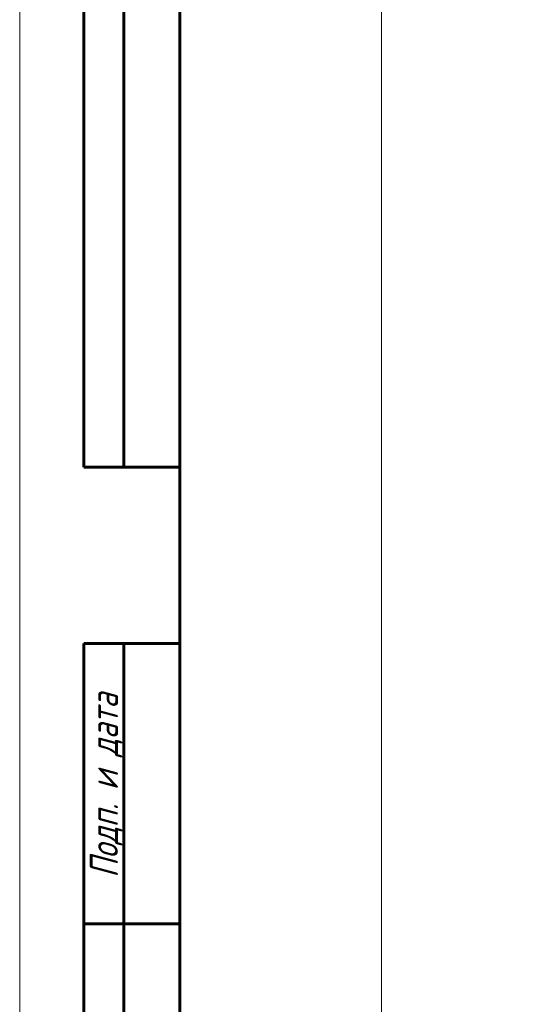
# Model space of a CAD drawing. Header units: millimetres. Extents: x 0 to 594, y 0 to 420.
# Tile 2 of 8: x 0 to 62, y 105 to 228. Entities that reach past the tile are written whole.
import ezdxf

# ---------------------------------------------------------------- set-up
doc = ezdxf.new("R2010")
doc.units = ezdxf.units.MM
doc.linetypes.add('K5LT_BASIC', pattern=[0])
doc.linetypes.add('K5LT_THIN', pattern=[0])
doc.layers.add('Системный слой', color=7, linetype='Continuous')
doc.styles.add('KDIMTEXTSTYLE', font='GOST_AU.SHX', dxfattribs={"width": 0.96, "oblique": 15, "height": 5})
doc.styles.add('KTEXTSTYLE', font='GOST_AU.SHX', dxfattribs={"width": 0.96, "height": 5})
doc.dimstyles.new('KDIMSTYLE (1.00)', dxfattribs={"dimtxt": 5, "dimasz": 1, "dimexe": 2, "dimexo": 0, "dimgap": 1, "dimtad": 1, "dimtxsty": 'KDIMTEXTSTYLE', "dimsah": 1, "dimcen": 0, "dimdle": 1, "dimadec": 0, "dimazin": 0, "dimtfac": 0.667, "dimtmove": 0, "dimatfit": 3, "dimfxl": 1, "dimtvp": 1, "dimtolj": 1, "dimtzin": 0, "dimarcsym": 0})

# ---------------------------------------------------------------- blocks, each defined once
blk = doc.blocks.new('D0')
at = {"layer": 'Системный слой'}
for points in [[(45.82, 375.28), (45.16, 380.28), (44.5, 375.28), (45.16, 375.78)], [(45.16, 71.78), (45.82, 76.78), (45.16, 76.28), (44.5, 76.78)]]:
    blk.add_hatch(color=7, dxfattribs=at).paths.add_polyline_path(points)
at = {"layer": 'Системный слой', "color": 7, "linetype": 'K5LT_THIN', "lineweight": 18}
for p, q in [((94.48, 380.28), (43.16, 380.28)), ((44.5, 375.28), (45.16, 380.28)), ((45.16, 380.28), (45.82, 375.28)), ((45.16, 71.78), (45.16, 380.28)), ((45.16, 375.78), (44.5, 375.28)), ((45.82, 375.28), (45.16, 375.78)), ((45.16, 71.78), (44.5, 76.78)), ((44.5, 76.78), (45.16, 76.28)), ((45.16, 76.28), (45.82, 76.78)), ((45.82, 76.78), (45.16, 71.78)), ((62.98, 71.78), (43.16, 71.78))]:
    blk.add_line(p, q, dxfattribs=at)
blk.add_wipeout([(44.16, 252.3), (37.03, 252.3), (37.03, 262.81), (44.16, 262.81)]).dxf.layer = 'Системный слой'
at = {"layer": 'Системный слой', "color": 7, "insert": (37.63, 252.3), "char_height": 5, "attachment_point": 1, "rotation": 90, "style": 'KTEXTSTYLE'}
blk.add_mtext('\\H3.5;\\W0.965;\\Q15;\\Q15;\\H5.00;309', dxfattribs=at)
blk = doc.blocks.new('KDIMARROW_01')
at = {"layer": 'Системный слой'}
blk.add_hatch(color=0, dxfattribs=at).paths.add_polyline_path([(0, 0), (-5, 0.66), (-4.5, 0), (-5, -0.66)])
at = {"layer": 'Системный слой', "color": 0, "linetype": 'K5LT_THIN', "lineweight": 18}
for p, q in [((-4.5, 0), (-5, 0.66)), ((-5, 0.66), (0, 0)), ((0, 0), (-5, -0.66)), ((-5, -0.66), (-4.5, 0)), ((0, 0), (-1, 0))]:
    blk.add_line(p, q, dxfattribs=at)
blk = doc.blocks.new('U117')
at = {"color": 7, "linetype": 'K5LT_THIN', "lineweight": 18}
blk.add_line((0, 0), (0, 420), dxfattribs=at)
at = {"color": 150, "linetype": 'K5LT_BASIC', "lineweight": 60, "true_color": 0x0080ff}
for p, q in [((20, 5), (20, 415)), ((8, 172), (8, 292)), ((13, 172), (13, 292)), ((20, 172), (8, 172)), ((8, 5), (8, 150)), ((20, 150), (8, 150)), ((13, 5), (13, 150)), ((20, 115), (8, 115))]:
    blk.add_line(p, q, dxfattribs=at)
at = {"color": 7, "insert": (8.77, 120.75), "char_height": 3.5, "attachment_point": 1, "rotation": 90, "style": 'KTEXTSTYLE'}
blk.add_mtext('\\H3.5;\\W0.965;\\Q15;\\Q15;Подп. и дата', dxfattribs=at)

msp = doc.modelspace()

# ---------------------------------------------------------------- dimensions: what is measured, and where the dimension line sits
at = {"layer": 'Системный слой', "color": 7}
dim = msp.add_linear_dim(base=(45.162, 71.777), p1=(94.48, 380.277), p2=(62.98, 71.777), angle=90, dimstyle='KDIMSTYLE (1.00)', override={"dimexo": 0, "dimpost": '\\H5.0;\\W0.965;\\Q15;<>', "dimblk1": 'KDIMARROW_01', "dimblk2": 'KDIMARROW_01', "dimse1": 0, "dimse2": 0, "dimclrt": 7, "dimtol": 1, "dimtp": 0, "dimtm": 0, "dimtdec": 5, "dimtolj": 1}, dxfattribs=at)
dim.commit()
dim.dimension.update_dxf_attribs({"geometry": 'D0', "text_midpoint": (45.162, 257.777), "dimtype": 160})

# ---------------------------------------------------------------- next in the draw order: block references
msp.add_blockref('U117', (0, 0))

doc.saveas('drawing.dxf')
